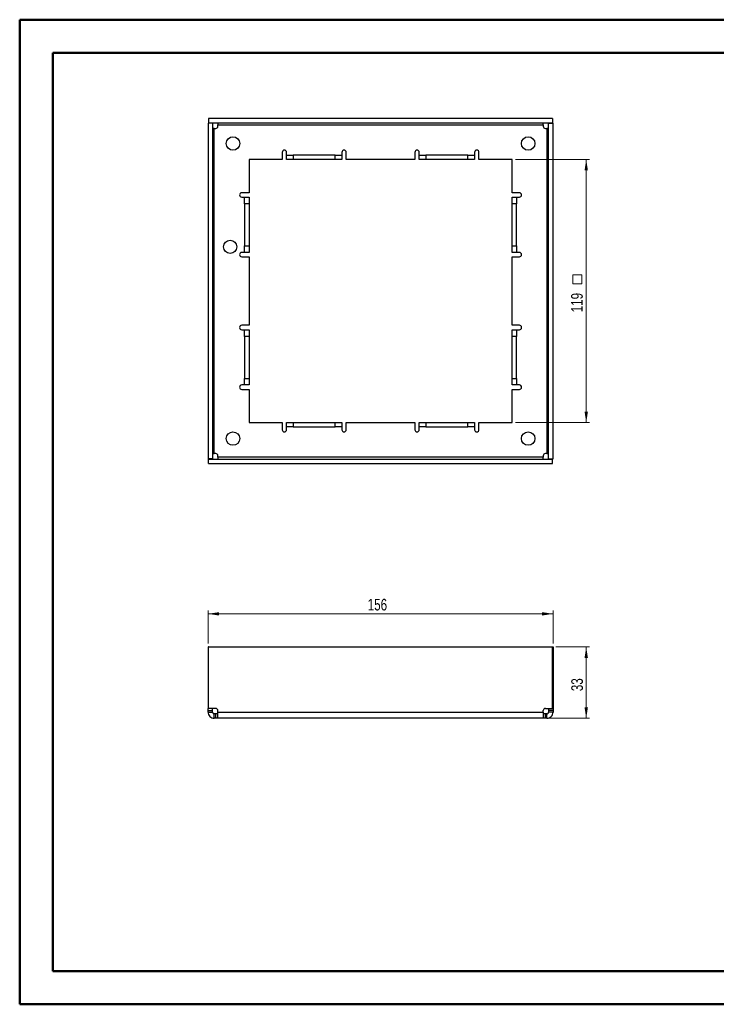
# Paper-space layout 'Sheet2' of a CAD drawing. Header units: millimetres. Extents: x 0 to 420, y 0 to 297.
# Tile 1 of 2: x 0 to 210, y 0 to 297. Entities that reach past the tile are written whole.
import ezdxf

# ---------------------------------------------------------------- set-up
doc = ezdxf.new("R2010")
doc.units = ezdxf.units.MM
doc.styles.add('SLDTEXTSTYLE1', font='TXT', dxfattribs={"width": 0.75})
doc.dimstyles.new('SLDDIMSTYLE0', dxfattribs={"dimtxt": 3.5, "dimasz": 3.302, "dimexe": 0, "dimexo": 0.0625, "dimgap": 0.875, "dimtad": 1, "dimlfac": 1.5, "dimrnd": 1e-09, "dimzin": 12, "dimdsep": 46, "dimtxsty": 'SLDTEXTSTYLE1', "dimsah": 1, "dimcen": 0.09, "dimadec": 0, "dimazin": 3, "dimtfac": 1, "dimtofl": 0, "dimtmove": 0, "dimatfit": 3, "dimfxl": 1, "dimfrac": 2, "dimtolj": 1, "dimtzin": 12, "dimarcsym": 0})

# ---------------------------------------------------------------- blocks, each defined once
blk = doc.blocks.new('_D')
at = {"color": 7, "linetype": 'Continuous', "lineweight": 0}
for p, q in [((57.17, 109), (57.17, 119)), ((161.17, 109), (161.17, 119)), ((57.17, 118), (161.17, 118))]:
    blk.add_line(p, q, dxfattribs=at)
at = {"color": 7, "linetype": 'Continuous', "lineweight": 18}
for points in [[(57.17, 118), (60.48, 117.49), (60.48, 118.5)], [(161.17, 118), (157.87, 118.5), (157.87, 117.49)]]:
    blk.add_solid(points, dxfattribs=at)
at = {"color": 7, "linetype": 'Continuous', "lineweight": 18, "insert": (105.29, 122.51), "char_height": 3.5, "attachment_point": 1, "style": 'SLDTEXTSTYLE1'}
blk.add_mtext('156', dxfattribs=at)
blk = doc.blocks.new('_D_1')
at = {"color": 7, "linetype": 'Continuous', "lineweight": 0}
for p, q in [((162.04, 108), (172.17, 108)), ((171.17, 108), (171.17, 86.5)), ((159.21, 86.5), (172.17, 86.5))]:
    blk.add_line(p, q, dxfattribs=at)
at = {"color": 7, "linetype": 'Continuous', "lineweight": 18}
for points in [[(171.17, 108), (170.66, 104.69), (171.68, 104.69)], [(171.17, 86.5), (171.68, 89.8), (170.66, 89.8)]]:
    blk.add_solid(points, dxfattribs=at)
at = {"color": 7, "linetype": 'Continuous', "lineweight": 18, "insert": (166.66, 94.66), "char_height": 3.5, "attachment_point": 1, "rotation": 90, "style": 'SLDTEXTSTYLE1'}
blk.add_mtext('33', dxfattribs=at)
blk = doc.blocks.new('SW_SYMBOL_MOD_BOX')
at = {"color": 0, "linetype": 'Continuous', "lineweight": 18}
for p, q in [((200, 200), (200, 800)), ((200, 800), (800, 800)), ((800, 800), (800, 200)), ((200, 200), (800, 200))]:
    blk.add_line(p, q, dxfattribs=at)
blk = doc.blocks.new('_D_3')
at = {"color": 7, "linetype": 'Continuous', "lineweight": 0}
for p, q in [((149.84, 255.03), (172.17, 255.03)), ((171.17, 255.03), (171.17, 175.69)), ((149.84, 175.69), (172.17, 175.69))]:
    blk.add_line(p, q, dxfattribs=at)
at = {"color": 7, "linetype": 'Continuous', "lineweight": 18}
for points in [[(171.17, 255.03), (170.66, 251.73), (171.68, 251.73)], [(171.17, 175.69), (171.68, 179), (170.66, 179)]]:
    blk.add_solid(points, dxfattribs=at)
at = {"color": 7, "linetype": 'Continuous', "lineweight": 18, "xscale": 0.0044707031, "yscale": 0.0044707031, "zscale": 0.0044707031, "rotation": 90}
blk.add_blockref('SW_SYMBOL_MOD_BOX', (170.69, 216.69), dxfattribs=at)
at = {"color": 7, "linetype": 'Continuous', "lineweight": 18, "insert": (166.61, 208.94), "char_height": 3.5, "attachment_point": 1, "rotation": 90, "style": 'SLDTEXTSTYLE1'}
blk.add_mtext('119', dxfattribs=at)

psp = doc.layouts.new('Sheet2')

# ---------------------------------------------------------------- linework, layer by layer
at = {"color": 7, "linetype": 'Continuous', "lineweight": 50}
for p, q in [((0.3793, 0.2148), (0.3793, 297.2148)), ((0.3793, 297.2148), (420.3793, 297.2148)), ((10.3793, 10.2148), (10.3793, 287.2148)), ((10.3793, 287.2148), (410.3793, 287.2148)), ((10.3793, 10.2148), (410.3793, 10.2148)), ((0.3793, 0.2148), (420.3793, 0.2148))]:
    psp.add_line(p, q, dxfattribs=at)
at = {"color": 7, "linetype": 'Continuous', "lineweight": 25}
for p, q in [((57.3063, 267.361), (57.3063, 266.0277)), ((161.0397, 267.361), (57.3063, 267.361)), ((161.0397, 267.361), (161.0397, 266.0277)), ((58.5063, 265.9943), (57.173, 265.9943)), ((57.173, 265.9943), (57.173, 164.7277)), ((161.0397, 266.0277), (57.3063, 266.0277)), ((58.5063, 265.9943), (58.5063, 164.7277)), ((59.0397, 166.3271), (59.0397, 264.3949)), ((59.0397, 264.3949), (59.4724, 264.3949)), ((60.1391, 265.4943), (158.2069, 265.4943)), ((60.1391, 265.0616), (60.1391, 265.4943)), ((158.2069, 265.4943), (158.2069, 265.0616)), ((158.8736, 264.3949), (159.3063, 264.3949)), ((159.3063, 264.3949), (159.3063, 166.3271)), ((159.8397, 265.9943), (161.173, 265.9943)), ((159.8397, 164.7277), (159.8397, 265.9943)), ((161.173, 164.7277), (161.173, 265.9943)), ((79.5063, 257.1943), (79.5063, 255.0277)), ((80.8397, 256.361), (80.8397, 257.1943)), ((80.8397, 255.0277), (80.8397, 256.361)), ((80.8397, 256.361), (82.8397, 256.361)), ((82.8397, 256.361), (82.8397, 255.0277)), ((95.5063, 256.361), (82.8397, 256.361)), ((95.5063, 255.0277), (95.5063, 256.361)), ((95.5063, 256.361), (97.5063, 256.361)), ((97.5063, 257.1943), (97.5063, 256.361)), ((97.5063, 256.361), (97.5063, 255.0277)), ((98.8397, 255.0277), (98.8397, 257.1943)), ((119.5063, 257.1943), (119.5063, 255.0277)), ((120.8397, 256.361), (120.8397, 257.1943)), ((120.8397, 255.0277), (120.8397, 256.361)), ((120.8397, 256.361), (122.8397, 256.361)), ((122.8397, 256.361), (122.8397, 255.0277)), ((135.5063, 256.361), (122.8397, 256.361)), ((135.5063, 255.0277), (135.5063, 256.361)), ((135.5063, 256.361), (137.5063, 256.361)), ((137.5063, 257.1943), (137.5063, 256.361)), ((137.5063, 256.361), (137.5063, 255.0277)), ((138.8397, 255.0277), (138.8397, 257.1943)), ((79.5063, 255.0277), (69.5063, 255.0277)), ((69.5063, 255.0277), (69.5063, 245.0277)), ((82.8397, 255.0277), (80.8397, 255.0277)), ((95.5063, 255.0277), (82.8397, 255.0277)), ((97.5063, 255.0277), (95.5063, 255.0277)), ((119.5063, 255.0277), (98.8397, 255.0277)), ((122.8397, 255.0277), (120.8397, 255.0277)), ((135.5063, 255.0277), (122.8397, 255.0277)), ((137.5063, 255.0277), (135.5063, 255.0277)), ((148.8397, 255.0277), (138.8397, 255.0277)), ((148.8397, 245.0277), (148.8397, 255.0277)), ((69.5063, 245.0277), (67.3397, 245.0277)), ((67.3397, 243.6943), (68.173, 243.6943)), ((68.173, 241.6943), (68.173, 243.6943)), ((68.173, 243.6943), (69.5063, 243.6943)), ((69.5063, 243.6943), (69.5063, 241.6943)), ((151.0063, 245.0277), (148.8397, 245.0277)), ((148.8397, 243.6943), (150.173, 243.6943)), ((148.8397, 241.6943), (148.8397, 243.6943)), ((150.173, 243.6943), (150.173, 241.6943)), ((150.173, 243.6943), (151.0063, 243.6943)), ((69.5063, 241.6943), (68.173, 241.6943)), ((68.173, 241.6943), (68.173, 229.0277)), ((69.5063, 241.6943), (69.5063, 229.0277)), ((150.173, 241.6943), (148.8397, 241.6943)), ((148.8397, 229.0277), (148.8397, 241.6943)), ((150.173, 229.0277), (150.173, 241.6943)), ((68.173, 227.0277), (68.173, 229.0277)), ((68.173, 229.0277), (69.5063, 229.0277)), ((69.5063, 229.0277), (69.5063, 227.0277)), ((148.8397, 229.0277), (150.173, 229.0277)), ((148.8397, 227.0277), (148.8397, 229.0277)), ((150.173, 229.0277), (150.173, 227.0277)), ((68.173, 227.0277), (67.3397, 227.0277)), ((69.5063, 227.0277), (68.173, 227.0277)), ((150.173, 227.0277), (148.8397, 227.0277)), ((151.0063, 227.0277), (150.173, 227.0277)), ((67.3397, 225.6943), (69.5063, 225.6943)), ((69.5063, 225.6943), (69.5063, 205.0277)), ((148.8397, 205.0277), (148.8397, 225.6943)), ((148.8397, 225.6943), (151.0063, 225.6943)), ((69.5063, 205.0277), (67.3397, 205.0277)), ((151.0063, 205.0277), (148.8397, 205.0277)), ((67.3397, 203.6943), (68.173, 203.6943)), ((68.173, 203.6943), (69.5063, 203.6943)), ((68.173, 201.6943), (68.173, 203.6943)), ((69.5063, 203.6943), (69.5063, 201.6943)), ((148.8397, 203.6943), (150.173, 203.6943)), ((148.8397, 201.6943), (148.8397, 203.6943)), ((150.173, 203.6943), (150.173, 201.6943)), ((150.173, 203.6943), (151.0063, 203.6943)), ((69.5063, 201.6943), (68.173, 201.6943)), ((68.173, 201.6943), (68.173, 189.0277)), ((69.5063, 201.6943), (69.5063, 189.0277)), ((150.173, 201.6943), (148.8397, 201.6943)), ((148.8397, 189.0277), (148.8397, 201.6943)), ((150.173, 189.0277), (150.173, 201.6943)), ((68.173, 189.0277), (69.5063, 189.0277)), ((68.173, 187.0277), (68.173, 189.0277)), ((69.5063, 189.0277), (69.5063, 187.0277)), ((148.8397, 189.0277), (150.173, 189.0277)), ((148.8397, 187.0277), (148.8397, 189.0277)), ((150.173, 189.0277), (150.173, 187.0277)), ((68.173, 187.0277), (67.3397, 187.0277)), ((67.3397, 185.6943), (69.5063, 185.6943)), ((69.5063, 187.0277), (68.173, 187.0277)), ((69.5063, 185.6943), (69.5063, 175.6943)), ((150.173, 187.0277), (148.8397, 187.0277)), ((148.8397, 175.6943), (148.8397, 185.6943)), ((148.8397, 185.6943), (151.0063, 185.6943)), ((151.0063, 187.0277), (150.173, 187.0277)), ((69.5063, 175.6943), (79.5063, 175.6943)), ((79.5063, 175.6943), (79.5063, 173.5277)), ((80.8397, 174.361), (80.8397, 175.6943)), ((80.8397, 175.6943), (82.8397, 175.6943)), ((82.8397, 175.6943), (82.8397, 174.361)), ((82.8397, 175.6943), (95.5063, 175.6943)), ((95.5063, 174.361), (95.5063, 175.6943)), ((95.5063, 175.6943), (97.5063, 175.6943)), ((97.5063, 175.6943), (97.5063, 174.361)), ((98.8397, 173.5277), (98.8397, 175.6943)), ((98.8397, 175.6943), (119.5063, 175.6943)), ((119.5063, 175.6943), (119.5063, 173.5277)), ((120.8397, 174.361), (120.8397, 175.6943)), ((120.8397, 175.6943), (122.8397, 175.6943)), ((122.8397, 175.6943), (122.8397, 174.361)), ((122.8397, 175.6943), (135.5063, 175.6943)), ((135.5063, 174.361), (135.5063, 175.6943)), ((135.5063, 175.6943), (137.5063, 175.6943)), ((137.5063, 175.6943), (137.5063, 174.361)), ((138.8397, 173.5277), (138.8397, 175.6943)), ((138.8397, 175.6943), (148.8397, 175.6943)), ((82.8397, 174.361), (80.8397, 174.361)), ((80.8397, 173.5277), (80.8397, 174.361)), ((82.8397, 174.361), (95.5063, 174.361)), ((97.5063, 174.361), (95.5063, 174.361)), ((97.5063, 174.361), (97.5063, 173.5277)), ((122.8397, 174.361), (120.8397, 174.361)), ((120.8397, 173.5277), (120.8397, 174.361)), ((122.8397, 174.361), (135.5063, 174.361)), ((137.5063, 174.361), (135.5063, 174.361)), ((137.5063, 174.361), (137.5063, 173.5277)), ((59.4724, 166.3271), (59.0397, 166.3271)), ((159.3063, 166.3271), (158.8736, 166.3271)), ((58.5063, 164.7277), (57.173, 164.7277)), ((57.3063, 163.361), (57.3063, 164.6943)), ((57.3063, 164.6943), (161.0397, 164.6943)), ((57.3063, 163.361), (161.0397, 163.361)), ((60.1391, 165.2277), (60.1391, 165.6604)), ((158.2069, 165.2277), (60.1391, 165.2277)), ((158.2069, 165.6604), (158.2069, 165.2277)), ((159.8397, 164.7277), (161.173, 164.7277)), ((161.0397, 163.361), (161.0397, 164.6943)), ((57.3063, 107.995), (57.173, 107.995)), ((57.173, 107.995), (57.173, 89.4611)), ((57.3063, 89.4611), (57.3063, 107.995)), ((57.3063, 107.995), (161.0397, 107.995)), ((161.0397, 89.4611), (161.0397, 107.995)), ((161.0397, 107.995), (161.173, 107.995)), ((161.173, 107.995), (161.173, 89.4611)), ((57.173, 89.4611), (57.3063, 89.4611)), ((57.173, 88.7944), (57.173, 89.4611)), ((59.4724, 89.4611), (57.3063, 89.4611)), ((58.5063, 88.7944), (58.5063, 89.4611)), ((158.8736, 89.4611), (161.0397, 89.4611)), ((159.8397, 89.4611), (159.8397, 88.7944)), ((161.173, 89.4611), (161.0397, 89.4611)), ((161.173, 89.4611), (161.173, 88.7944)), ((57.173, 88.7944), (58.5063, 88.7944)), ((57.173, 88.3617), (57.173, 88.7944)), ((57.173, 88.3617), (58.5063, 88.3617)), ((58.5063, 88.3617), (58.5063, 88.7944)), ((59.0397, 86.495), (59.0397, 87.8283)), ((59.4724, 87.8283), (59.0397, 87.8283)), ((59.4724, 86.495), (59.0397, 86.495)), ((59.4724, 86.495), (59.4724, 87.8283)), ((60.1391, 87.8283), (59.4724, 87.8283)), ((60.1391, 86.495), (59.4724, 86.495)), ((60.1391, 88.3617), (60.1391, 88.7944)), ((60.1391, 88.3617), (158.2069, 88.3617)), ((158.2069, 86.495), (60.1391, 86.495)), ((158.2069, 88.3617), (158.2069, 88.7944)), ((158.8736, 87.8283), (158.2069, 87.8283)), ((158.8736, 86.495), (158.2069, 86.495)), ((158.8736, 86.495), (158.8736, 87.8283)), ((159.3063, 87.8283), (158.8736, 87.8283)), ((159.3063, 86.495), (158.8736, 86.495)), ((159.3063, 86.495), (159.3063, 87.8283)), ((161.173, 88.7944), (159.8397, 88.7944)), ((159.8397, 88.7944), (159.8397, 88.3617)), ((161.173, 88.3617), (159.8397, 88.3617)), ((161.173, 88.7944), (161.173, 88.3617))]:
    psp.add_line(p, q, dxfattribs=at)
for centre, radius in [((64.673, 259.861), 2.0333), ((153.673, 259.861), 2.0333), ((63.8397, 228.6943), 2), ((64.673, 170.861), 2.0333), ((153.673, 170.861), 2.0333)]:
    psp.add_circle(centre, radius, dxfattribs=at)
for centre, start, end in [((59.4724, 265.0616), 270, 0), ((158.8736, 265.0616), 180, 270), ((80.173, 257.1943), 90, 180), ((80.173, 257.1943), 0, 90), ((98.173, 257.1943), 90, 180), ((98.173, 257.1943), 0, 90), ((120.173, 257.1943), 90, 180), ((120.173, 257.1943), 0, 90), ((138.173, 257.1943), 90, 180), ((138.173, 257.1943), 0, 90), ((67.3397, 244.361), 90, 180), ((67.3397, 244.361), 180, 270), ((151.0063, 244.361), 0, 90), ((151.0063, 244.361), 270, 0), ((67.3397, 226.361), 90, 180), ((67.3397, 226.361), 180, 270), ((151.0063, 226.361), 0, 90), ((151.0063, 226.361), 270, 0), ((67.3397, 204.361), 90, 180), ((151.0063, 204.361), 0, 90), ((67.3397, 204.361), 180, 270), ((151.0063, 204.361), 270, 0), ((67.3397, 186.361), 90, 180), ((67.3397, 186.361), 180, 270), ((151.0063, 186.361), 0, 90), ((151.0063, 186.361), 270, 0), ((80.173, 173.5277), 180, 270), ((80.173, 173.5277), 270, 0), ((98.173, 173.5277), 180, 270), ((98.173, 173.5277), 270, 0), ((120.173, 173.5277), 180, 270), ((120.173, 173.5277), 270, 0), ((138.173, 173.5277), 180, 270), ((138.173, 173.5277), 270, 0), ((59.4724, 165.6604), 0, 90), ((158.8736, 165.6604), 90, 180), ((59.4724, 88.7944), 0, 90), ((158.8736, 88.7944), 90, 180)]:
    psp.add_arc(centre, 0.6667, start, end, dxfattribs=at)
for points, knots in [([(59.0397, 264.3949), (58.9, 264.3949), (58.7613, 264.3949), (58.5638, 264.3949), (58.5063, 264.3949), (58.5063, 264.3949)], [0, 0, 0, 0, 0.5, 0.5, 1, 1, 1, 1]), ([(60.1391, 266.0277), (60.1391, 266.0277), (60.1391, 265.9702), (60.1391, 265.7727), (60.1391, 265.634), (60.1391, 265.4943)], [0, 0, 0, 0, 0.5, 0.5, 1, 1, 1, 1]), ([(158.2069, 265.4943), (158.2069, 265.634), (158.2069, 265.7727), (158.2069, 265.9702), (158.2069, 266.0277), (158.2069, 266.0277)], [0, 0, 0, 0, 0.5, 0.5, 1, 1, 1, 1]), ([(159.8397, 264.3949), (159.8397, 264.3949), (159.7822, 264.3949), (159.5847, 264.3949), (159.446, 264.3949), (159.3063, 264.3949)], [0, 0, 0, 0, 0.5, 0.5, 1, 1, 1, 1]), ([(58.5063, 166.3271), (58.5063, 166.3271), (58.5638, 166.3271), (58.7613, 166.3271), (58.9, 166.3271), (59.0397, 166.3271)], [0, 0, 0, 0, 0.5, 0.5, 1, 1, 1, 1]), ([(159.3063, 166.3271), (159.446, 166.3271), (159.5847, 166.3271), (159.7822, 166.3271), (159.8397, 166.3271), (159.8397, 166.3271)], [0, 0, 0, 0, 0.5, 0.5, 1, 1, 1, 1]), ([(60.1391, 165.2277), (60.1391, 165.088), (60.1391, 164.9493), (60.1391, 164.7518), (60.1391, 164.6943), (60.1391, 164.6943)], [0, 0, 0, 0, 0.5, 0.5, 1, 1, 1, 1]), ([(158.2069, 164.6943), (158.2069, 164.6943), (158.2069, 164.7518), (158.2069, 164.9493), (158.2069, 165.088), (158.2069, 165.2277)], [0, 0, 0, 0, 0.5, 0.5, 1, 1, 1, 1]), ([(57.173, 88.3617), (57.173, 88.1173), (57.2216, 87.8731), (57.4086, 87.4216), (57.547, 87.2145), (57.8925, 86.869), (58.0996, 86.7306), (58.5511, 86.5436), (58.7953, 86.495), (59.0397, 86.495)], [0, 0, 0, 0, 0.25, 0.25, 0.5, 0.5, 0.75, 0.75, 1, 1, 1, 1]), ([(58.5063, 88.3617), (58.5063, 88.222), (58.5638, 88.0833), (58.7613, 87.8858), (58.9, 87.8283), (59.0397, 87.8283)], [0, 0, 0, 0, 0.5, 0.5, 1, 1, 1, 1]), ([(60.1391, 86.495), (60.1391, 86.495), (60.1391, 86.5436), (60.1391, 86.7306), (60.1391, 86.869), (60.1391, 87.2145), (60.1391, 87.4216), (60.1391, 87.8731), (60.1391, 88.1173), (60.1391, 88.3617)], [0, 0, 0, 0, 0.25, 0.25, 0.5, 0.5, 0.75, 0.75, 1, 1, 1, 1]), ([(158.2069, 88.3617), (158.2069, 88.1173), (158.2069, 87.8731), (158.2069, 87.4216), (158.2069, 87.2145), (158.2069, 86.869), (158.2069, 86.7306), (158.2069, 86.5436), (158.2069, 86.495), (158.2069, 86.495)], [0, 0, 0, 0, 0.25, 0.25, 0.5, 0.5, 0.75, 0.75, 1, 1, 1, 1]), ([(159.3063, 87.8283), (159.446, 87.8283), (159.5847, 87.8858), (159.7822, 88.0833), (159.8397, 88.222), (159.8397, 88.3617)], [0, 0, 0, 0, 0.5, 0.5, 1, 1, 1, 1]), ([(159.3063, 86.495), (159.5507, 86.495), (159.7949, 86.5436), (160.2464, 86.7306), (160.4535, 86.869), (160.799, 87.2145), (160.9374, 87.4216), (161.1244, 87.8731), (161.173, 88.1173), (161.173, 88.3617)], [0, 0, 0, 0, 0.25, 0.25, 0.5, 0.5, 0.75, 0.75, 1, 1, 1, 1])]:
    psp.add_open_spline(points, degree=3, knots=knots, dxfattribs=at)

# ---------------------------------------------------------------- dimensions: what is measured, and where the dimension line sits
at = {"color": 7, "linetype": 'Continuous', "lineweight": 18}
for base, p1, p2, text, picture, middle in [((171.173, 175.6943), (148.8397, 255.0277), (148.8397, 175.6943), '<>{\\fGDT;o}', '_D_3', (171.173, 215.315)), ((171.173, 86.495), (161.0397, 107.995), (158.2069, 86.495), '33', '_D_1', (171.173, 97.245))]:
    dim = psp.add_linear_dim(base=base, p1=p1, p2=p2, angle=90, text=text, dimstyle='SLDDIMSTYLE0', dxfattribs=at)
    dim.commit()
    dim.dimension.update_dxf_attribs({"geometry": picture, "text_midpoint": middle, "dimtype": 160})
dim = psp.add_linear_dim(base=(161.173, 117.995), p1=(57.173, 107.995), p2=(161.173, 107.995), dimstyle='SLDDIMSTYLE0', dxfattribs=at)
dim.commit()
dim.dimension.update_dxf_attribs({"geometry": '_D', "text_midpoint": (109.173, 117.995), "dimtype": 160})

doc.saveas('drawing.dxf')
